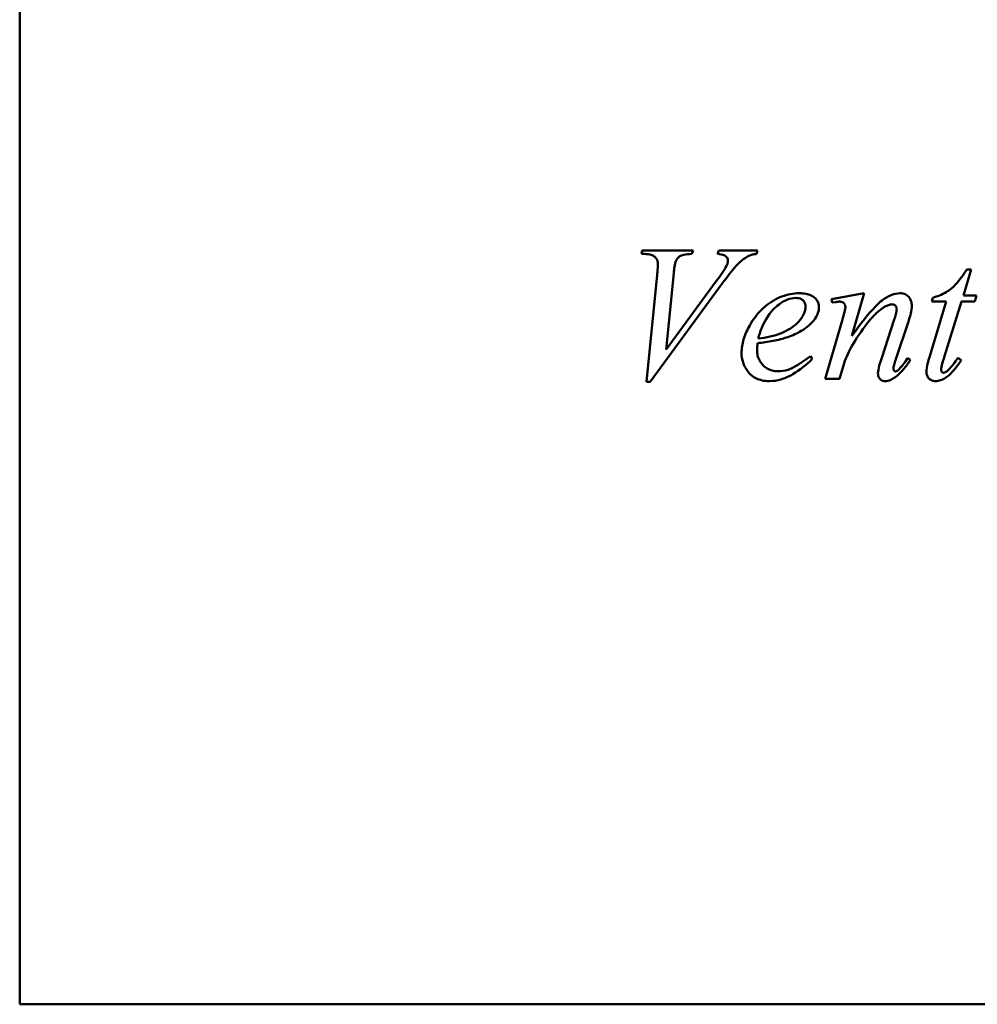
# Model space of a CAD drawing. Header units: millimetres. Extents: x 1066 to 1559, y 643 to 1214.
# Tile 1 of 4: x 1066 to 1185, y 805 to 928. Entities that reach past the tile are written whole.
import ezdxf

# ---------------------------------------------------------------- set-up
doc = ezdxf.new("R2010")
doc.units = ezdxf.units.MM
doc.header["$LTSCALE"] = 6.25
doc.layers.add('Widoczne (ISO)', color=7, linetype='Continuous', lineweight=50)

msp = doc.modelspace()

# ---------------------------------------------------------------- linework, layer by layer
at = {"layer": 'Widoczne (ISO)'}
for p, q in [((1065.75, 805.43), (1065.75, 978.82)), ((1143.36, 899.36), (1143.24, 898.93)), ((1143.67, 898.93), (1143.24, 898.93)), ((1143.36, 899.36), (1149.68, 899.36)), ((1149.55, 898.93), (1149.68, 899.36)), ((1152.9, 899.36), (1152.75, 898.93)), ((1152.9, 899.36), (1157.7, 899.36)), ((1157.58, 898.93), (1157.7, 899.36)), ((1183.38, 893.77), (1184.34, 896.98)), ((1183.81, 896.98), (1184.34, 896.98)), ((1145.21, 896.32), (1143.89, 883)), ((1146.34, 887.01), (1147.29, 896.55)), ((1144.32, 883), (1153.33, 895.25)), ((1152.58, 895.53), (1146.34, 887.01)), ((1171, 894.04), (1166.94, 893.31)), ((1166.94, 893.31), (1167.04, 892.88)), ((1169.47, 888.72), (1171, 894.04)), ((1179.56, 893.48), (1179.45, 893.01)), ((1183.38, 893.77), (1185.02, 893.77)), ((1184.82, 893.01), (1185.02, 893.77)), ((1167.04, 892.88), (1167.47, 892.94)), ((1181.25, 893.01), (1179.19, 886.19)), ((1181.25, 893.01), (1179.45, 893.01)), ((1181, 886.07), (1183.15, 893.01)), ((1184.82, 893.01), (1183.15, 893.01)), ((1168.3, 890.76), (1166.17, 883.36)), ((1174.77, 890.75), (1173.2, 886)), ((1174.94, 885.7), (1176.57, 890.63)), ((1164.55, 885.86), (1164.31, 886.2)), ((1176.79, 885.72), (1176.43, 885.94)), ((1183.11, 885.69), (1182.72, 885.98)), ((1167.93, 883.36), (1168.51, 885.31)), ((1144.32, 883), (1143.89, 883)), ((1167.93, 883.36), (1166.17, 883.36)), ((1065.75, 805.43), (1348.75, 805.43))]:
    msp.add_line(p, q, dxfattribs=at)
for points, knots in [([(1145.3, 897.69), (1145.3, 897.81), (1145.29, 897.92), (1145.23, 898.15), (1145.18, 898.25), (1145.04, 898.46), (1144.94, 898.56), (1144.75, 898.71), (1144.62, 898.77), (1144.23, 898.91), (1143.94, 898.93), (1143.67, 898.93)], [0, 0, 0, 0, 0.035463, 0.035463, 0.0694477, 0.0694477, 0.1117594, 0.1117594, 0.1686404, 0.1686404, 0.276312, 0.276312, 0.276312, 0.276312]), ([(1149.55, 898.93), (1149.2, 898.93), (1148.82, 898.91), (1148.29, 898.79), (1148.15, 898.73), (1147.92, 898.58), (1147.83, 898.49), (1147.66, 898.28), (1147.59, 898.16), (1147.53, 898.03)], [0, 0, 0, 0, 0.1066157, 0.1066157, 0.1912216, 0.1912216, 0.2664528, 0.2664528, 0.3501376, 0.3501376, 0.3501376, 0.3501376]), ([(1154.04, 898.1), (1154.04, 898.18), (1154.02, 898.27), (1153.95, 898.44), (1153.9, 898.51), (1153.74, 898.67), (1153.66, 898.73), (1153.36, 898.86), (1153.08, 898.91), (1152.75, 898.93)], [0, 0, 0, 0, 0.0268585, 0.0268585, 0.0546879, 0.0546879, 0.0931584, 0.0931584, 0.1784059, 0.1784059, 0.1784059, 0.1784059]), ([(1156.66, 898.71), (1156.21, 898.49), (1155.8, 898.18), (1155.31, 897.72), (1155.17, 897.58), (1154.55, 896.86), (1153.98, 896.14), (1153.33, 895.25)], [0, 0, 0, 0, 0.1502767, 0.1502767, 0.2030688, 0.2030688, 0.3225894, 0.3225894, 0.3225894, 0.3225894]), ([(1157.58, 898.93), (1157.41, 898.92), (1157.23, 898.89), (1157.06, 898.85), (1156.93, 898.82), (1156.79, 898.77), (1156.66, 898.71)], [0, 0, 0, 0, 0.05171702, 0.05171702, 0.05171702, 0.09361149, 0.09361149, 0.09361149, 0.09361149]), ([(1145.21, 896.32), (1145.23, 896.54), (1145.25, 896.77), (1145.28, 897.18), (1145.3, 897.49), (1145.3, 897.69)], [0, 0, 0, 0, 0.0662475, 0.0662475, 0.1259318, 0.1259318, 0.1259318, 0.1259318]), ([(1147.53, 898.03), (1147.47, 897.9), (1147.42, 897.63), (1147.34, 897.09), (1147.31, 896.81), (1147.29, 896.55)], [0, 0, 0, 0, 0.04166796, 0.04166796, 0.07768584, 0.07768584, 0.07768584, 0.07768584]), ([(1152.58, 895.53), (1152.81, 895.84), (1153.05, 896.18), (1153.48, 896.8), (1153.73, 897.18), (1153.87, 897.45)], [0, 0, 0, 0, 0.1157859, 0.1157859, 0.2263008, 0.2263008, 0.2263008, 0.2263008]), ([(1153.87, 897.45), (1153.92, 897.56), (1153.96, 897.68), (1153.99, 897.8), (1154.02, 897.89), (1154.04, 898), (1154.04, 898.1)], [0, 0, 0, 0, 0.03635004, 0.03635004, 0.03635004, 0.06634412, 0.06634412, 0.06634412, 0.06634412]), ([(1179.56, 893.48), (1180.15, 893.64), (1180.72, 893.86), (1181.72, 894.46), (1182.09, 894.78), (1182.94, 895.72), (1183.42, 896.38), (1183.81, 896.98)], [0, 0, 0, 0, 0.1813326, 0.1813326, 0.351128, 0.351128, 0.5799221, 0.5799221, 0.5799221, 0.5799221]), ([(1155.73, 886.57), (1155.73, 887.15), (1155.82, 887.72), (1156.17, 888.9), (1156.43, 889.48), (1157.19, 890.81), (1157.81, 891.68), (1159.38, 892.98), (1160.1, 893.38), (1161.46, 893.9), (1162.18, 894.04), (1162.92, 894.04)], [0, 0, 0, 0, 0.175676, 0.175676, 0.367314, 0.367314, 0.633694, 0.633694, 0.835556, 0.835556, 1.049511, 1.049511, 1.049511, 1.049511]), ([(1162.48, 893.45), (1162.13, 893.45), (1161.79, 893.38), (1161.1, 893.11), (1160.74, 892.89), (1159.93, 892.28), (1159.34, 891.77), (1158.34, 890.07), (1158.03, 889.23), (1157.81, 888.4)], [-0.9963989, -0.9963989, -0.9963989, -0.9963989, -0.8082218, -0.8082218, -0.5893319, -0.5893319, -0.2600442, -0.2600442, 0, 0, 0, 0]), ([(1163.71, 892.34), (1163.71, 892.47), (1163.69, 892.6), (1163.62, 892.83), (1163.57, 892.94), (1163.43, 893.11), (1163.34, 893.21), (1163.09, 893.35), (1162.98, 893.39), (1162.74, 893.44), (1162.61, 893.45), (1162.48, 893.45)], [-0.2352261, -0.2352261, -0.2352261, -0.2352261, -0.1770538, -0.1770538, -0.1227456, -0.1227456, -0.0740531, -0.0740531, -0.0394135, -0.0394135, 0, 0, 0, 0]), ([(1162.92, 894.04), (1163.2, 894.04), (1163.48, 894.02), (1163.97, 893.93), (1164.2, 893.87), (1164.67, 893.65), (1164.85, 893.49), (1165.11, 893.19), (1165.21, 893.04), (1165.35, 892.69), (1165.38, 892.51), (1165.38, 892.33)], [0, 0, 0, 0, 0.0822372, 0.0822372, 0.1504693, 0.1504693, 0.2392313, 0.2392313, 0.3184338, 0.3184338, 0.3956514, 0.3956514, 0.3956514, 0.3956514]), ([(1169.47, 888.72), (1170.59, 890.27), (1171.58, 891.53), (1172.73, 892.71), (1172.99, 892.95), (1173.59, 893.41), (1173.98, 893.65), (1174.75, 893.96), (1175.12, 894.04), (1175.5, 894.04)], [0, 0, 0, 0, 0.571558, 0.571558, 0.808681, 0.808681, 1.13941, 1.13941, 1.424625, 1.424625, 1.424625, 1.424625]), ([(1175.5, 894.04), (1175.61, 894.04), (1175.72, 894.03), (1175.94, 893.99), (1176.03, 893.95), (1176.3, 893.83), (1176.45, 893.71), (1176.7, 893.44), (1176.79, 893.27), (1176.92, 892.9), (1176.95, 892.7), (1176.95, 892.5)], [0, 0, 0, 0, 0.0335142, 0.0335142, 0.0652443, 0.0652443, 0.1226921, 0.1226921, 0.1848959, 0.1848959, 0.2493627, 0.2493627, 0.2493627, 0.2493627]), ([(1160.73, 889.08), (1161.16, 889.26), (1161.58, 889.48), (1162.3, 889.97), (1162.61, 890.23), (1163.02, 890.69), (1163.31, 891.04), (1163.57, 891.6), (1163.62, 891.75), (1163.69, 892.05), (1163.71, 892.2), (1163.71, 892.34)], [-0.7675339, -0.7675339, -0.7675339, -0.7675339, -0.4778274, -0.4778274, -0.2301538, -0.2301538, -0.0916286, -0.0916286, -0.0440815, -0.0440815, 0, 0, 0, 0]), ([(1165.38, 892.33), (1165.38, 892.16), (1165.36, 891.99), (1165.29, 891.65), (1165.23, 891.49), (1165.02, 891.01), (1164.82, 890.72), (1164.58, 890.46)], [0, 0, 0, 0, 0.0513972, 0.0513972, 0.1038548, 0.1038548, 0.2084239, 0.2084239, 0.2084239, 0.2084239]), ([(1167.96, 893), (1167.9, 893), (1167.83, 892.99), (1167.77, 892.98), (1167.68, 892.97), (1167.57, 892.96), (1167.47, 892.94)], [0, 0, 0, 0, 0.01568868, 0.01568868, 0.01568868, 0.03933814, 0.03933814, 0.03933814, 0.03933814]), ([(1168.68, 892.36), (1168.68, 892.43), (1168.66, 892.5), (1168.63, 892.57), (1168.6, 892.64), (1168.56, 892.7), (1168.51, 892.76), (1168.5, 892.77), (1168.48, 892.79), (1168.47, 892.8), (1168.42, 892.85), (1168.35, 892.89), (1168.27, 892.93), (1168.22, 892.95), (1168.17, 892.97), (1168.12, 892.98), (1168.07, 892.99), (1168.01, 893), (1167.96, 893)], [0, 0, 0, 0, 0.02212262, 0.02212262, 0.02212262, 0.04512228, 0.04512228, 0.04512228, 0.05060395, 0.05060395, 0.05060395, 0.06850201, 0.06850201, 0.06850201, 0.07923296, 0.07923296, 0.07923296, 0.09049653, 0.09049653, 0.09049653, 0.09049653]), ([(1168.3, 890.76), (1168.38, 891.06), (1168.47, 891.38), (1168.62, 891.97), (1168.68, 892.23), (1168.68, 892.36)], [0, 0, 0, 0, 0.0916226, 0.0916226, 0.1847125, 0.1847125, 0.1847125, 0.1847125]), ([(1173.63, 892.37), (1173.23, 892.15), (1172.85, 891.85), (1172.15, 891.19), (1171.77, 890.77), (1170.69, 889.38), (1170.07, 888.43), (1169.51, 887.51)], [0, 0, 0, 0, 0.138055, 0.138055, 0.2901325, 0.2901325, 0.5289714, 0.5289714, 0.5289714, 0.5289714]), ([(1174.49, 892.66), (1174.34, 892.66), (1174.19, 892.62), (1173.9, 892.51), (1173.76, 892.44), (1173.63, 892.37)], [0, 0, 0, 0, 0.04505442, 0.04505442, 0.09072474, 0.09072474, 0.09072474, 0.09072474]), ([(1175.07, 892.12), (1175.07, 892.17), (1175.06, 892.22), (1175.03, 892.32), (1175.01, 892.36), (1174.95, 892.47), (1174.89, 892.51), (1174.8, 892.58), (1174.75, 892.61), (1174.62, 892.65), (1174.56, 892.66), (1174.49, 892.66)], [0, 0, 0, 0, 0.0154604, 0.0154604, 0.0301607, 0.0301607, 0.0526036, 0.0526036, 0.0804933, 0.0804933, 0.1092177, 0.1092177, 0.1092177, 0.1092177]), ([(1174.77, 890.75), (1174.84, 890.97), (1174.91, 891.2), (1175.02, 891.66), (1175.07, 891.91), (1175.07, 892.12)], [0, 0, 0, 0, 0.0689546, 0.0689546, 0.1421896, 0.1421896, 0.1421896, 0.1421896]), ([(1176.95, 892.5), (1176.95, 892.19), (1176.9, 891.85), (1176.76, 891.24), (1176.67, 890.93), (1176.57, 890.63)], [0, 0, 0, 0, 0.0930259, 0.0930259, 0.1876112, 0.1876112, 0.1876112, 0.1876112]), ([(1164.58, 890.46), (1164.18, 890.01), (1163.69, 889.64), (1162.65, 889.03), (1162.08, 888.78), (1161.51, 888.58)], [0, 0, 0, 0, 0.1814814, 0.1814814, 0.3632061, 0.3632061, 0.3632061, 0.3632061]), ([(1161.51, 888.58), (1160.92, 888.37), (1160.25, 888.21), (1159.02, 887.98), (1158.36, 887.89), (1157.73, 887.82)], [0, 0, 0, 0, 0.1876554, 0.1876554, 0.3783725, 0.3783725, 0.3783725, 0.3783725]), ([(1157.81, 888.4), (1158.31, 888.45), (1158.81, 888.53), (1159.78, 888.74), (1160.27, 888.88), (1160.73, 889.08)], [-0.2976271, -0.2976271, -0.2976271, -0.2976271, -0.1484099, -0.1484099, 0, 0, 0, 0]), ([(1157.73, 887.82), (1157.71, 887.64), (1157.7, 887.46), (1157.69, 887.28), (1157.68, 887.14), (1157.67, 886.99), (1157.67, 886.84)], [0, 0, 0, 0, 0.05366022, 0.05366022, 0.05366022, 0.09719325, 0.09719325, 0.09719325, 0.09719325]), ([(1169.51, 887.51), (1169.31, 887.17), (1169.13, 886.81), (1168.96, 886.45), (1168.79, 886.08), (1168.64, 885.7), (1168.51, 885.31)], [0, 0, 0, 0, 0.119152, 0.119152, 0.119152, 0.2425991, 0.2425991, 0.2425991, 0.2425991]), ([(1159.21, 883.09), (1158.9, 883.09), (1158.59, 883.11), (1158.01, 883.24), (1157.75, 883.33), (1157.17, 883.62), (1156.89, 883.84), (1156.59, 884.19), (1156.53, 884.28), (1156.24, 884.67), (1156.05, 885.03), (1155.79, 885.78), (1155.73, 886.17), (1155.73, 886.57)], [0, 0, 0, 0, 0.0932123, 0.0932123, 0.176888, 0.176888, 0.2866765, 0.2866765, 0.3152434, 0.3152434, 0.4431296, 0.4431296, 0.5683106, 0.5683106, 0.5683106, 0.5683106]), ([(1157.67, 886.84), (1157.67, 886.57), (1157.71, 886.3), (1157.88, 885.79), (1158, 885.56), (1158.33, 885.14), (1158.58, 884.88), (1159.12, 884.56), (1159.33, 884.47), (1159.79, 884.34), (1160.03, 884.32), (1160.27, 884.32)], [0, 0, 0, 0, 0.0814179, 0.0814179, 0.161317, 0.161317, 0.242833, 0.242833, 0.2910235, 0.2910235, 0.3411468, 0.3411468, 0.3411468, 0.3411468]), ([(1160.27, 884.32), (1160.7, 884.32), (1161.12, 884.38), (1161.98, 884.66), (1162.66, 884.96), (1164.31, 886.2)], [0, 0, 0, 0, 0.1290054, 0.1290054, 0.2711073, 0.2711073, 0.2711073, 0.2711073]), ([(1172.74, 884.06), (1172.74, 884.32), (1172.81, 884.67), (1172.98, 885.34), (1173.09, 885.68), (1173.2, 886)], [0, 0, 0, 0, 0.078311, 0.078311, 0.1517462, 0.1517462, 0.1517462, 0.1517462]), ([(1175.22, 884.43), (1175.46, 884.64), (1175.68, 884.9), (1176.07, 885.4), (1176.26, 885.67), (1176.43, 885.94)], [0, 0, 0, 0, 0.0944494, 0.0944494, 0.1901343, 0.1901343, 0.1901343, 0.1901343]), ([(1178.78, 884.24), (1178.78, 884.54), (1178.85, 884.9), (1179, 885.55), (1179.09, 885.88), (1179.19, 886.19)], [0, 0, 0, 0, 0.0893538, 0.0893538, 0.1734686, 0.1734686, 0.1734686, 0.1734686]), ([(1181, 886.07), (1180.92, 885.82), (1180.83, 885.54), (1180.67, 884.98), (1180.61, 884.69), (1180.61, 884.53)], [0, 0, 0, 0, 0.0792562, 0.0792562, 0.177823, 0.177823, 0.177823, 0.177823]), ([(1181.59, 884.53), (1181.72, 884.65), (1181.95, 884.95), (1182.31, 885.42), (1182.52, 885.71), (1182.72, 885.98)], [0, 0, 0, 0, 0.0533986, 0.0533986, 0.1187028, 0.1187028, 0.1187028, 0.1187028]), ([(1164.55, 885.86), (1163.82, 885.14), (1163, 884.45), (1161.65, 883.68), (1161.15, 883.45), (1160.17, 883.16), (1159.7, 883.09), (1159.21, 883.09)], [0, 0, 0, 0, 0.3071154, 0.3071154, 0.4676195, 0.4676195, 0.6132178, 0.6132178, 0.6132178, 0.6132178]), ([(1174.94, 885.7), (1174.88, 885.52), (1174.81, 885.31), (1174.71, 884.93), (1174.66, 884.75), (1174.66, 884.67)], [0, 0, 0, 0, 0.0581205, 0.0581205, 0.1184674, 0.1184674, 0.1184674, 0.1184674]), ([(1174.66, 884.67), (1174.66, 884.61), (1174.67, 884.56), (1174.71, 884.45), (1174.74, 884.41), (1174.79, 884.35), (1174.82, 884.33), (1174.86, 884.31), (1174.87, 884.3), (1174.9, 884.29), (1174.91, 884.29), (1174.92, 884.29)], [0, 0, 0, 0, 0.01689141, 0.01689141, 0.03383952, 0.03383952, 0.04497486, 0.04497486, 0.04975988, 0.04975988, 0.05432355, 0.05432355, 0.05432355, 0.05432355]), ([(1176.79, 885.72), (1176.52, 885.31), (1176.22, 884.91), (1175.58, 884.17), (1175.22, 883.81), (1174.82, 883.53)], [0, 0, 0, 0, 0.1464464, 0.1464464, 0.2911342, 0.2911342, 0.2911342, 0.2911342]), ([(1183.11, 885.69), (1182.84, 885.28), (1182.55, 884.87), (1181.93, 884.14), (1181.56, 883.77), (1181.16, 883.51)], [0, 0, 0, 0, 0.1456989, 0.1456989, 0.2895036, 0.2895036, 0.2895036, 0.2895036]), ([(1173.66, 883.09), (1173.55, 883.09), (1173.44, 883.1), (1173.25, 883.16), (1173.16, 883.2), (1173.02, 883.31), (1172.94, 883.39), (1172.83, 883.58), (1172.8, 883.66), (1172.75, 883.85), (1172.74, 883.95), (1172.74, 884.06)], [0, 0, 0, 0, 0.0317948, 0.0317948, 0.0610713, 0.0610713, 0.0865963, 0.0865963, 0.1057153, 0.1057153, 0.1269328, 0.1269328, 0.1269328, 0.1269328]), ([(1174.82, 883.53), (1174.65, 883.42), (1174.46, 883.31), (1174.07, 883.14), (1173.87, 883.09), (1173.66, 883.09)], [0, 0, 0, 0, 0.0628729, 0.0628729, 0.1254267, 0.1254267, 0.1254267, 0.1254267]), ([(1174.92, 884.29), (1174.95, 884.29), (1174.98, 884.3), (1175.01, 884.31), (1175.07, 884.33), (1175.15, 884.38), (1175.22, 884.43)], [0, 0, 0, 0, 0.00824158, 0.00824158, 0.00824158, 0.03013307, 0.03013307, 0.03013307, 0.03013307]), ([(1179.9, 883.09), (1179.82, 883.09), (1179.73, 883.1), (1179.56, 883.13), (1179.49, 883.15), (1179.27, 883.25), (1179.16, 883.34), (1178.98, 883.53), (1178.91, 883.65), (1178.8, 883.93), (1178.78, 884.08), (1178.78, 884.24)], [0, 0, 0, 0, 0.0262773, 0.0262773, 0.0508565, 0.0508565, 0.0976179, 0.0976179, 0.1529496, 0.1529496, 0.2138156, 0.2138156, 0.2138156, 0.2138156]), ([(1181.16, 883.51), (1180.97, 883.38), (1180.76, 883.27), (1180.54, 883.19), (1180.33, 883.12), (1180.12, 883.09), (1179.9, 883.09)], [0, 0, 0, 0, 0.0699976, 0.0699976, 0.0699976, 0.13508, 0.13508, 0.13508, 0.13508]), ([(1180.61, 884.53), (1180.61, 884.49), (1180.61, 884.45), (1180.63, 884.37), (1180.64, 884.34), (1180.68, 884.25), (1180.71, 884.22), (1180.76, 884.18), (1180.78, 884.16), (1180.84, 884.14), (1180.87, 884.13), (1180.9, 884.13)], [0, 0, 0, 0, 0.01214316, 0.01214316, 0.0228037, 0.0228037, 0.04022428, 0.04022428, 0.05761762, 0.05761762, 0.07460376, 0.07460376, 0.07460376, 0.07460376]), ([(1180.9, 884.13), (1180.95, 884.13), (1181, 884.14), (1181.04, 884.16), (1181.13, 884.19), (1181.22, 884.24), (1181.29, 884.29), (1181.4, 884.36), (1181.5, 884.44), (1181.59, 884.53)], [0, 0, 0, 0, 0.01488048, 0.01488048, 0.01488048, 0.0424164, 0.0424164, 0.0424164, 0.0798027, 0.0798027, 0.0798027, 0.0798027])]:
    msp.add_open_spline(points, degree=3, knots=knots, dxfattribs=at)

doc.saveas('drawing.dxf')
